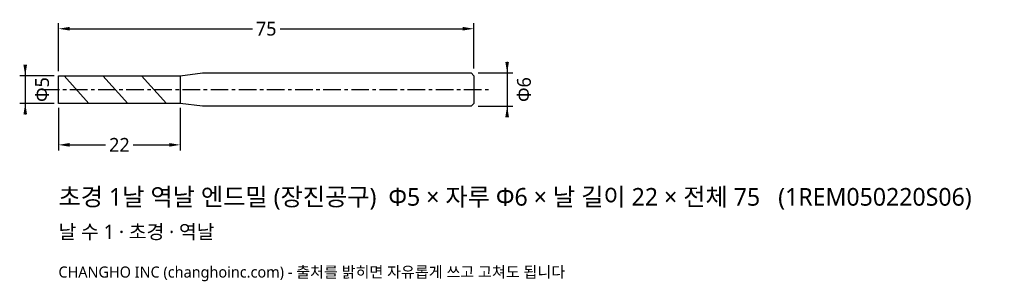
# Model space of a CAD drawing. Header units: millimetres. Extents: x -7 to 171, y -35 to 13.
import ezdxf

# ---------------------------------------------------------------- set-up
doc = ezdxf.new("R2010")
doc.units = ezdxf.units.MM
doc.linetypes.add('CENTER', pattern=[5.08, 3.175, -0.635, 0.635, -0.635])
for name, color, linetype in [('문자', 7, 'CONTINUOUS'), ('외형선', 7, 'CONTINUOUS'), ('중심선', 1, 'CENTER'), ('참고선', 8, 'CONTINUOUS'), ('치수', 4, 'CONTINUOUS')]:
    doc.layers.add(name, color=color, linetype=linetype)
doc.styles.add('CH_KOR', font='malgun.ttf')
doc.dimstyles.new('CH_DIM', dxfattribs={"dimtxt": 2.5, "dimasz": 2, "dimexe": 1, "dimexo": 0.8, "dimgap": 0.8, "dimtad": 1, "dimdec": 1, "dimdsep": 46, "dimtxsty": 'CH_KOR', "dimcen": 2.5, "dimclrd": 4, "dimclre": 4, "dimclrt": 4, "dimazin": 3, "dimtfac": 1, "dimtmove": 0, "dimatfit": 3})

# ---------------------------------------------------------------- blocks, each defined once
blk = doc.blocks.new('_CLOSEDFILLED')
at = {"color": 0, "linetype": 'BYBLOCK'}
blk.add_solid([(-1, 0.164), (0, 0), (-1, -0.164)], dxfattribs=at)
blk = doc.blocks.new('*D1')
at = {"color": 4}
for p, q in [((-6, 4.5), (-6, -4.5)), ((-0.8, 2.5), (-7, 2.5)), ((-0.8, -2.5), (-7, -2.5))]:
    blk.add_line(p, q, dxfattribs=at)
at = {"layer": 'Defpoints'}
for p in [(-6, 2.5), (0, 2.5), (0, -2.5)]:
    blk.add_point(p, dxfattribs=at)
at = {"layer": '치수', "color": 4, "xscale": 2, "yscale": 2}
for p, rotation in [((-6, 2.5), 270), ((-6, -2.5), 90)]:
    blk.add_blockref('_CLOSEDFILLED', p, dxfattribs=dict(at, rotation=rotation))
at = {"layer": '치수', "color": 4, "insert": (-2.95, 0), "char_height": 2.5, "attachment_point": 5, "rotation": 90, "style": 'CH_KOR'}
blk.add_mtext('Φ5', dxfattribs=at)
blk = doc.blocks.new('*D2')
at = {"color": 4}
for p, q in [((81, 5), (81, -5)), ((75.8, 3), (82, 3)), ((75.8, -3), (82, -3))]:
    blk.add_line(p, q, dxfattribs=at)
at = {"layer": 'Defpoints'}
for p in [(75, 3), (81, 3), (75, -3)]:
    blk.add_point(p, dxfattribs=at)
at = {"layer": '치수', "color": 4, "xscale": 2, "yscale": 2}
for p, rotation in [((81, 3), 270), ((81, -3), 90)]:
    blk.add_blockref('_CLOSEDFILLED', p, dxfattribs=dict(at, rotation=rotation))
at = {"layer": '치수', "color": 4, "insert": (84.05, 0), "char_height": 2.5, "attachment_point": 5, "rotation": 90, "style": 'CH_KOR'}
blk.add_mtext('Φ6', dxfattribs=at)
blk = doc.blocks.new('*D3')
at = {"color": 4}
for p, q in [((0, -3.3), (0, -11)), ((22, -3.3), (22, -11)), ((2, -10), (8.5, -10)), ((13.5, -10), (20, -10))]:
    blk.add_line(p, q, dxfattribs=at)
at = {"layer": 'Defpoints'}
for p in [(0, -2.5), (22, -2.5), (0, -10)]:
    blk.add_point(p, dxfattribs=at)
at = {"layer": '치수', "color": 4, "xscale": 2, "yscale": 2, "rotation": 180}
blk.add_blockref('_CLOSEDFILLED', (0, -10), dxfattribs=at)
at = {"layer": '치수', "color": 4, "xscale": 2, "yscale": 2}
blk.add_blockref('_CLOSEDFILLED', (22, -10), dxfattribs=at)
at = {"layer": '치수', "color": 4, "insert": (11, -10), "char_height": 2.5, "attachment_point": 5, "style": 'CH_KOR'}
blk.add_mtext('22', dxfattribs=at)
blk = doc.blocks.new('*D4')
at = {"color": 4}
for p, q in [((0, 3.3), (0, 12)), ((2, 11), (35, 11)), ((40, 11), (73, 11)), ((75, 3.8), (75, 12))]:
    blk.add_line(p, q, dxfattribs=at)
at = {"layer": 'Defpoints'}
for p in [(0, 11), (0, 2.5), (75, 3)]:
    blk.add_point(p, dxfattribs=at)
at = {"layer": '치수', "color": 4, "xscale": 2, "yscale": 2, "rotation": 180}
blk.add_blockref('_CLOSEDFILLED', (0, 11), dxfattribs=at)
at = {"layer": '치수', "color": 4, "xscale": 2, "yscale": 2}
blk.add_blockref('_CLOSEDFILLED', (75, 11), dxfattribs=at)
at = {"layer": '치수', "color": 4, "insert": (37.5, 11), "char_height": 2.5, "attachment_point": 5, "style": 'CH_KOR'}
blk.add_mtext('75', dxfattribs=at)

msp = doc.modelspace()

# ---------------------------------------------------------------- linework, layer by layer
at = {"layer": '외형선'}
msp.add_lwpolyline([(0, 2.5), (22, 2.5), (26, 3), (74.5, 3), (75, 2.5), (75, -2.5), (74.5, -3), (26, -3), (22, -2.5), (0, -2.5)], close=True, dxfattribs=at)
at = {"layer": '중심선'}
msp.add_line((-3, 0), (78, 0), dxfattribs=at)
at = {"layer": '참고선'}
for p, q in [((1, 2.5), (5.5, -2.5)), ((8, 2.5), (12.5, -2.5)), ((15, 2.5), (19.5, -2.5)), ((22, 2.5), (22, -2.5))]:
    msp.add_line(p, q, dxfattribs=at)

# ---------------------------------------------------------------- texts
at = {"layer": '문자', "style": 'CH_KOR'}
for s, height, p in [('초경 1날 역날 엔드밀 (장진공구)  Φ5 × 자루 Φ6 × 날 길이 22 × 전체 75   (1REM050220S06)', 3.2, (0, -21)), ('날 수 1 · 초경 · 역날', 2.56, (0, -27)), ('CHANGHO INC (changhoinc.com) - 출처를 밝히면 자유롭게 쓰고 고쳐도 됩니다', 2, (0, -34))]:
    msp.add_text(s, height=height, dxfattribs=at).set_placement(p)

# ---------------------------------------------------------------- dimensions: what is measured, and where the dimension line sits
at = {"layer": '치수'}
for base, p1, p2, text, picture, middle in [((0, 11), (0, 2.5), (75, 3), '75', '*D4', (37.5, 11)), ((0, -10), (0, -2.5), (22, -2.5), '22', '*D3', (11, -10))]:
    dim = msp.add_linear_dim(base=base, p1=p1, p2=p2, text=text, dimstyle='CH_DIM', override={"dimscale": 1}, dxfattribs=at)
    dim.commit()
    dim.dimension.update_dxf_attribs({"geometry": picture, "text_midpoint": middle})
for base, p1, p2, text, picture, middle in [((-6, 2.5), (0, 2.5), (0, -2.5), 'Φ5', '*D1', (-2.95, 0)), ((81, 3), (75, 3), (75, -3), 'Φ6', '*D2', (84.05, 0))]:
    dim = msp.add_linear_dim(base=base, p1=p1, p2=p2, angle=90, text=text, dimstyle='CH_DIM', override={"dimscale": 1}, dxfattribs=at)
    dim.commit()
    dim.dimension.update_dxf_attribs({"geometry": picture, "text_midpoint": middle})

doc.saveas('drawing.dxf')
